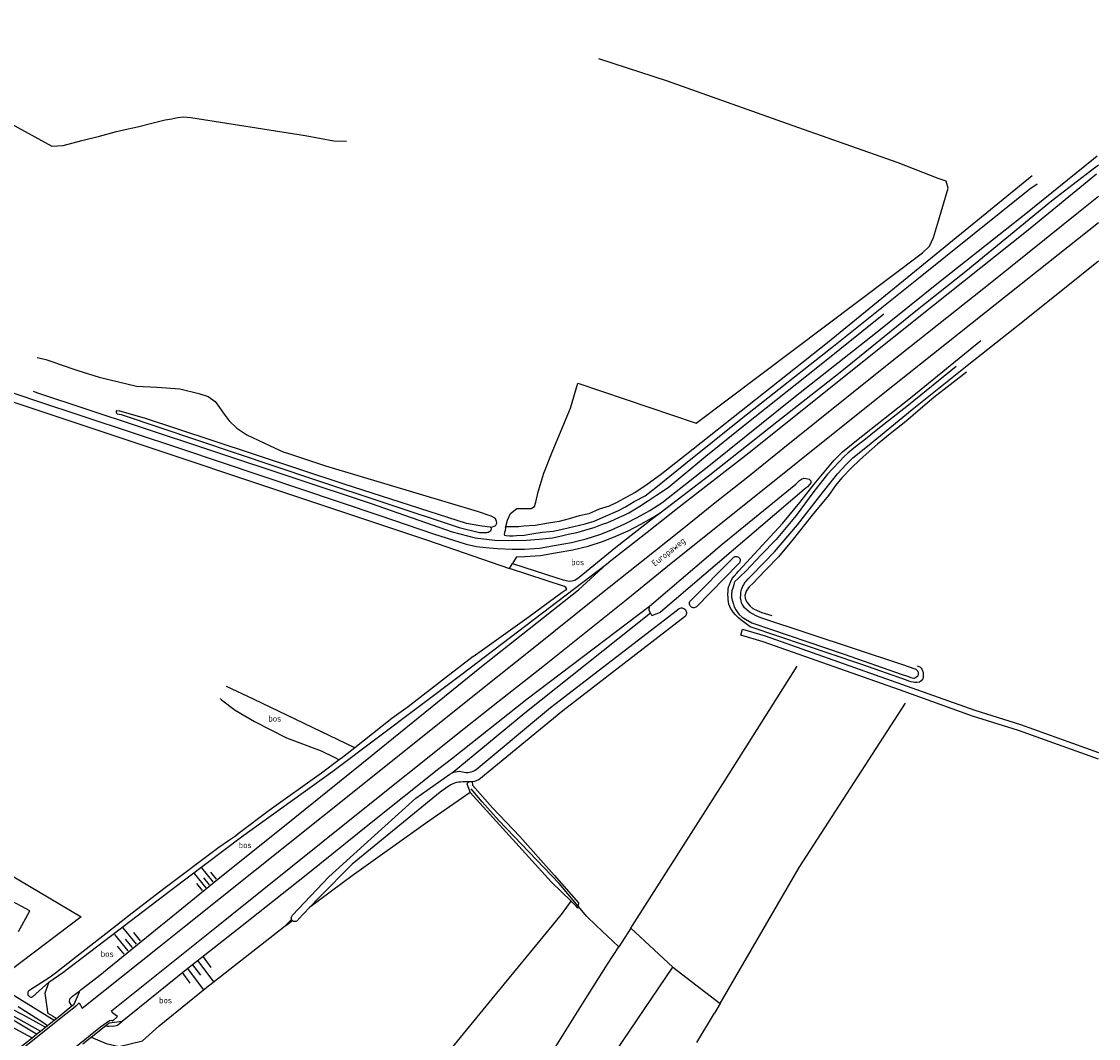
# Model space of a CAD drawing. Header units: metres. Extents: x 233829 to 239427, y 444283 to 448222.
# Tile 170 of 171: x 238569 to 239000, y 447455 to 447862. Entities that reach past the tile are written whole.
import ezdxf

# ---------------------------------------------------------------- set-up
doc = ezdxf.new("R2010")
doc.units = ezdxf.units.M
doc.header["$MEASUREMENT"] = 0
for name, color, linetype in [('ASSPOOR', 253, 'Continuous'), ('CULTUURAANDUIDING', 253, 'Continuous'), ('DAKRAND-BYG', 4, 'Continuous'), ('FUNKTIEAAND', 253, 'Continuous'), ('HEK', 253, 'Continuous'), ('HOUTWAL', 253, 'Continuous'), ('INSTEEKSLOOT', 153, 'Continuous'), ('KANTVERH', 253, 'Continuous'), ('KUNSTWERK', 253, 'Continuous'), ('OVERIGEAFSCH', 253, 'Continuous'), ('OVLIJNOBJ', 253, 'Continuous'), ('RASTER', 253, 'Continuous'), ('SCHUTTING', 253, 'Continuous'), ('STRAATNAAM', 253, 'Continuous'), ('TALUD', 253, 'Continuous')]:
    doc.layers.add(name, color=color, linetype=linetype)
doc.styles.get("Standard").update_dxf_attribs({"font": 'iso.shx'})

# ---------------------------------------------------------------- blocks, each defined once
blk = doc.blocks.new('TA', base_point=(75009.5, 300012))
for p, q in [((75009.5, 300012.5), (75010, 300012.5)), ((75009.5, 300012.25), (75010.5, 300012.25)), ((75009.5, 300012), (75010, 300012)), ((75009.5, 300011.75), (75010.5, 300011.75)), ((75009.5, 300011.5), (75010, 300011.5))]:
    blk.add_line(p, q)

msp = doc.modelspace()

# ---------------------------------------------------------------- linework, layer by layer
at = {"layer": 'ASSPOOR'}
msp.add_lwpolyline([(238179.18, 447666.31), (238218.92, 447645.22), (238279.64, 447612.64), (238302.59, 447600.27), (238305.59, 447598.63), (238306.48, 447598.07), (238311.83, 447595.25), (238319.78, 447591.1), (238365.24, 447566.53), (238405.28, 447545.1), (238487.5, 447500.73), (238488.87, 447500), (238517.1, 447484.95), (238531.75, 447476.98), (238572.8, 447454.99)], dxfattribs=at)
at = {"layer": 'DAKRAND-BYG'}
msp.add_lwpolyline([(238567.3, 447497.55), (238568.66, 447500), (238571.88, 447505.82), (238562.89, 447510.67), (238558.41, 447502.42), (238562.83, 447500), (238564.14, 447499.28)], dxfattribs=at)
at = {"layer": 'HEK'}
for p, q in [((238539.95, 447534.5), (238592.47, 447503.46)), ((238569.23, 447464.22), (238578.09, 447459.23))]:
    msp.add_line(p, q, dxfattribs=at)
at = {"layer": 'HOUTWAL'}
msp.add_line((238839.06, 447453.14), (238846.23, 447464.85), dxfattribs=at)
msp.add_lwpolyline([(238737.55, 447383.79), (238766.54, 447425.89), (238794.02, 447469.67), (238803.29, 447484.46), (238807.81, 447491.38), (238798.77, 447500), (238795.07, 447503.53), (238783.97, 447516.84), (238759.71, 447542.11), (238753.03, 447549.59), (238748.64, 447554.72)], dxfattribs=at)
at = {"layer": 'INSTEEKSLOOT'}
for p, q in [((238836.79, 447630.33), (238853.4, 447646.99)), ((238855.96, 447645.07), (238838.97, 447627.74)), ((238821.1, 447624.19), (238824.48, 447625.6)), ((238656.73, 447535.48), (238693.31, 447561.89)), ((238749.1, 447557.55), (238747.82, 447557.53)), ((238683.96, 447507.15), (238679.37, 447502.32)), ((238580.04, 447479.26), (238571.43, 447473.78)), ((238579.53, 447477.23), (238572.94, 447471.4))]:
    msp.add_line(p, q, dxfattribs=at)
for points in [[(238802.93, 447644.74), (238804.64, 447646.3), (238819.21, 447657.63), (238832.06, 447667.77), (238859.91, 447689.34), (238901.44, 447722.62), (238933.95, 447748.51), (238971.81, 447778.73), (238999.27, 447801.15)], [(238824.47, 447665.4), (238844.29, 447680.51), (238871.1, 447701.82), (238896.55, 447721.77), (238926.89, 447746.23), (238946.87, 447762.18), (238981.13, 447790.33), (238996.76, 447802.32), (239000, 447804.75)], [(238973.42, 447800.42), (238891.41, 447733.47), (238834.46, 447688.37), (238825.08, 447680.95), (238818.7, 447676.31), (238814.39, 447673.5), (238810.9, 447671.56), (238807.04, 447669.42), (238803.93, 447668.04), (238799.95, 447666.78), (238795.78, 447664.88), (238791.94, 447664.19), (238787.89, 447662.92), (238783.94, 447661.86), (238779.65, 447661.17), (238774.39, 447660.26), (238769.68, 447660.02), (238767.69, 447659.7), (238762.61, 447659.73), (238762.47, 447659.29), (238762.26, 447658.29), (238762.08, 447657.52), (238761.97, 447656.61), (238762.03, 447656.34), (238762.67, 447656.2), (238764.08, 447656.11), (238765.5, 447656.09), (238766.81, 447656.25), (238769.88, 447656.38), (238773.01, 447656.98)], [(238773.01, 447656.98), (238777.19, 447657.53), (238781.5, 447658.05), (238785.82, 447658.94), (238789.8, 447659.84), (238794.33, 447660.96), (238798.01, 447662.03), (238802.51, 447663.99), (238807.41, 447666.09), (238810.52, 447667.73), (238814.02, 447669.88), (238818.35, 447672.18), (238822.7, 447675.52), (238833.88, 447684.57), (238857.53, 447703.57), (238894.53, 447732.7), (238927.22, 447758.82), (238972.51, 447795.15), (238975.46, 447797.2)], [(238858.51, 447637.54), (238859.02, 447638.14), (238859.7, 447638.9), (238860.42, 447639.7), (238860.96, 447640.27), (238870.27, 447649.68), (238879.48, 447660.5), (238887.82, 447671.3), (238895.48, 447680.93), (238899.02, 447684.9), (238901.61, 447687.42), (238907.49, 447692.09), (238925.3, 447706.78), (238947.36, 447724.42), (238970.42, 447742.51), (238992.58, 447760.28), (239000, 447766.34)], [(238943.04, 447723.97), (238923.85, 447708.52), (238910.97, 447698.31), (238906.04, 447694.33), (238903.36, 447692.38), (238901.25, 447690.52), (238899.65, 447689.23), (238898.05, 447687.8), (238896.32, 447686.07), (238893.25, 447682.88), (238891.44, 447680.85), (238885.94, 447673.85), (238878.89, 447664.28), (238870.9, 447654.68), (238864.77, 447648.36), (238860.95, 447644.37), (238858.66, 447641.78), (238856.62, 447639.95), (238855.5, 447638.95), (238854.31, 447637.79), (238854.07, 447637.25), (238853.89, 447636.52), (238853.64, 447635.58), (238853.12, 447634.03), (238853, 447632.56), (238853.02, 447631.65), (238853.24, 447630.4), (238853.5, 447629.52), (238853.73, 447628.68), (238854.08, 447627.7), (238854.71, 447626.45), (238855.3, 447625.66)], [(238756.85, 447658.91), (238756.75, 447659.45), (238756.45, 447659.56), (238755.14, 447659.78), (238752.12, 447660.18), (238746.88, 447661.12), (238697.81, 447676.89), (238644.96, 447694.26), (238617.81, 447703.23), (238607.99, 447706.11), (238606.78, 447706.23), (238606.61, 447706.16), (238606.51, 447706.1), (238606.47, 447705.99), (238606.4, 447705.9), (238606.43, 447705.63), (238606.6, 447705.25), (238606.86, 447705.05), (238608.44, 447704.76), (238685.55, 447678.89), (238743.83, 447659.47), (238752.05, 447657.46), (238753.93, 447657.4), (238754.91, 447657.46), (238755.55, 447657.62), (238756.23, 447657.98), (238756.57, 447658.24), (238756.74, 447658.48), (238756.85, 447658.91)], [(238821.1, 447624.19), (238820.51, 447625.23), (238819.95, 447626.23), (238820.17, 447627.91), (238821.87, 447629.43), (238849.24, 447652.83), (238878.74, 447676.8), (238880.2, 447678.29), (238880.98, 447678.89), (238881.96, 447679.18), (238882.87, 447679.14), (238884.11, 447678.78), (238884.81, 447678.1)], [(238884.81, 447678.1), (238884.73, 447677.33), (238884.42, 447676.86), (238883.37, 447675.8), (238882.14, 447674.73), (238824.48, 447625.6)], [(238749.45, 447607.73), (238771.93, 447623.85), (238785.21, 447633.51), (238786.39, 447634.31), (238786.97, 447634.8), (238786.94, 447635.07), (238786.64, 447635.48), (238786.14, 447635.79), (238764.06, 447643.06), (238765.22, 447645.06), (238782.95, 447639.29), (238785.54, 447638.52), (238787.35, 447638.06), (238788.19, 447637.92), (238789.1, 447638.04), (238790.24, 447638.33), (238791.91, 447639.59), (238806.69, 447651.52), (238821.4, 447663.05), (238824.47, 447665.4)], [(238853.4, 447646.99), (238853.59, 447647.28), (238853.85, 447647.53), (238854.14, 447647.71), (238854.48, 447647.83), (238854.83, 447647.87), (238855.18, 447647.84), (238855.51, 447647.72), (238855.82, 447647.55), (238856.07, 447647.3), (238856.27, 447647.01), (238856.4, 447646.69), (238856.46, 447646.34), (238856.44, 447645.99), (238856.35, 447645.65), (238856.18, 447645.34), (238855.96, 447645.07)], [(238693.31, 447561.89), (238744.9, 447600.64), (238802.93, 447644.74)], [(238927.79, 447601.7), (238927.56, 447602.04), (238926.96, 447602.52), (238926.53, 447602.76), (238921.67, 447604.43), (238864.69, 447623.23), (238862.82, 447624.06), (238861.35, 447624.92), (238860.25, 447625.54), (238859.15, 447626.42), (238858.21, 447627.31), (238857.79, 447627.96), (238857.49, 447628.4), (238857.26, 447628.74), (238857.03, 447629.31), (238856.83, 447630.02), (238856.68, 447630.76), (238856.65, 447631.2), (238856.65, 447631.67), (238856.66, 447632.11), (238856.7, 447632.48), (238856.7, 447632.78), (238856.7, 447633.08), (238856.78, 447633.55), (238856.88, 447634.09), (238856.96, 447634.56), (238857.13, 447635.06), (238857.34, 447635.43), (238857.58, 447635.9), (238857.89, 447636.5), (238858.23, 447637.1), (238858.51, 447637.54)], [(238838.97, 447627.74), (238838.68, 447627.53), (238838.35, 447627.39), (238838, 447627.32), (238837.64, 447627.33), (238837.29, 447627.41), (238836.96, 447627.57), (238836.68, 447627.79), (238836.45, 447628.06), (238836.28, 447628.38), (238836.18, 447628.73), (238836.16, 447629.08), (238836.22, 447629.44), (238836.34, 447629.77), (238836.54, 447630.08), (238836.79, 447630.33)], [(238750.67, 447562.43), (238780.48, 447587.27), (238831.38, 447626.53)], [(238831.38, 447626.53), (238831.67, 447626.8), (238832.01, 447627.01), (238832.38, 447627.16), (238832.77, 447627.22), (238833.16, 447627.21), (238833.55, 447627.13), (238833.91, 447626.97), (238834.24, 447626.75), (238834.52, 447626.46), (238834.73, 447626.13), (238834.88, 447625.77), (238834.96, 447625.38), (238834.96, 447624.98), (238834.88, 447624.59), (238834.73, 447624.23), (238834.52, 447623.9)], [(238855.3, 447625.66), (238856, 447624.61), (238857.23, 447623.59), (238858.57, 447622.7), (238861.07, 447621.32), (238898.13, 447608.72), (238920.98, 447600.71), (238923.87, 447599.7), (238924.8, 447599.35), (238925.88, 447599.1), (238926.32, 447599.09), (238926.62, 447599.23), (238926.89, 447599.46), (238927.13, 447599.62), (238927.57, 447600.06), (238927.85, 447600.52), (238927.95, 447600.83), (238927.92, 447601.2), (238927.79, 447601.7)], [(238834.52, 447623.9), (238785.46, 447585.98), (238751.8, 447558.39)], [(238749.45, 447607.73), (238738.39, 447599.18), (238723.48, 447587.67), (238716.97, 447582.88), (238702.05, 447571.17)], [(238574.56, 447456.4), (238552.81, 447469.35), (238506.81, 447493.96), (238495.6, 447500), (238487.96, 447504.12), (238443.58, 447528.4), (238394.04, 447555.15), (238351.21, 447578.12), (238318.66, 447595.2), (238315.99, 447596.68), (238316.45, 447597.85), (238317.99, 447597.43), (238392.86, 447558.11), (238446.59, 447529.05), (238489.5, 447505.83), (238500.28, 447500), (238502.88, 447498.59), (238512.13, 447493.49), (238576.17, 447457.7)], [(238702.05, 447571.17), (238697.13, 447567.31), (238695.85, 447566.36)], [(238695.85, 447566.36), (238688.75, 447561.07), (238667.79, 447546.03), (238655.36, 447536.66), (238654.29, 447535.79), (238651.53, 447533.89), (238647.55, 447531.21), (238626.04, 447515.12), (238612.89, 447504.98), (238606.54, 447500), (238592.06, 447488.64), (238582.13, 447480.83), (238580.04, 447479.26)], [(238677.15, 447504.09), (238691.67, 447519.48), (238705.84, 447532.28), (238726.47, 447551.07), (238740.1, 447560.64), (238741.09, 447561.15)], [(238741.09, 447561.15), (238741.75, 447561.41), (238742.44, 447561.6), (238743.14, 447561.72), (238743.85, 447561.76), (238744.56, 447561.71), (238745.27, 447561.6), (238745.95, 447561.4)], [(238745.95, 447561.4), (238746.65, 447561.32), (238747.36, 447561.32), (238748.07, 447561.39), (238748.76, 447561.54), (238749.43, 447561.77), (238750.07, 447562.06), (238750.67, 447562.43)], [(238739.87, 447555.97), (238736.24, 447553.43), (238700.97, 447524.5), (238687.76, 447511.14), (238683.96, 447507.15)], [(238744.48, 447557.41), (238743.67, 447557.36), (238742.86, 447557.23), (238742.07, 447557.02), (238741.3, 447556.74), (238740.57, 447556.39), (238739.87, 447555.97)], [(238747.82, 447557.53), (238745.43, 447557.5), (238744.48, 447557.41)], [(238751.8, 447558.39), (238750.93, 447558.03), (238750.02, 447557.75), (238749.1, 447557.55)], [(238579.53, 447477.23), (238585.1, 447481.13), (238609.75, 447500), (238628.3, 447514.2), (238656.73, 447535.48)], [(238676.77, 447502.4), (238676.67, 447502.69), (238676.64, 447503), (238676.67, 447503.31), (238676.78, 447503.6), (238676.94, 447503.87), (238677.15, 447504.09)], [(238677.05, 447501.98), (238676.89, 447502.17), (238676.77, 447502.4)], [(238679.37, 447502.32), (238679.2, 447502.07), (238678.98, 447501.86), (238678.73, 447501.7), (238678.44, 447501.59), (238678.14, 447501.54), (238677.84, 447501.57), (238677.55, 447501.65), (238677.28, 447501.79), (238677.05, 447501.98)], [(238571.43, 447473.78), (238571.23, 447473.53), (238571.09, 447473.24), (238571.02, 447472.92), (238571.02, 447472.6), (238571.09, 447472.28), (238571.23, 447471.99), (238571.43, 447471.74), (238571.69, 447471.53), (238571.98, 447471.4), (238572.3, 447471.33), (238572.62, 447471.33), (238572.94, 447471.4)]]:
    msp.add_lwpolyline(points, dxfattribs=at)
at = {"layer": 'KANTVERH'}
for points in [[(238632.2, 447691.09), (238712.12, 447664.28), (238733.6, 447656.92), (238746.64, 447652.82), (238750.77, 447651.87), (238754.63, 447651.45), (238759.07, 447651.09), (238765.06, 447650.72), (238770.04, 447650.79), (238776.13, 447651.22), (238782.74, 447652.39), (238788.85, 447653.49), (238794.79, 447654.93), (238800.26, 447656.65), (238804.59, 447658.38), (238810.3, 447660.87), (238815.25, 447663.47), (238820.3, 447666.33), (238825.08, 447669.3), (238845.19, 447685.31), (238878.56, 447712.06), (238910.73, 447737.31), (238935.85, 447757.64), (238970.91, 447785.31), (238997.99, 447807.19), (238999.54, 447808.46)], [(238752.7, 447594.61), (238773.69, 447611.31), (238799.45, 447631.89), (238816.91, 447645.85), (238832.58, 447658.31), (238846.44, 447669.52), (238859.52, 447679.82), (238873.56, 447691.13), (238887.08, 447702), (238916.68, 447725.66), (238957.96, 447758.44), (238991.98, 447785.83), (239000, 447792.23)], [(238759.43, 447589.67), (238777.43, 447603.76), (238810.77, 447630.54), (238827.32, 447643.91), (238879.52, 447685.8), (238913.12, 447712.69), (238954.81, 447745.8), (239000, 447781.67)], [(238395.26, 447767.72), (238395.97, 447767.78), (238397.54, 447767.73), (238398.8, 447767.79), (238400.51, 447767.65), (238400.89, 447767.65), (238402.72, 447767.41), (238403.82, 447767.18), (238405.52, 447766.97), (238406.58, 447766.65), (238407.8, 447766.41), (238409.57, 447765.92), (238411.82, 447765.29), (238414.45, 447764.47), (238429.13, 447759.45), (238469.77, 447745.86), (238516.82, 447729.91), (238574.19, 447710.38), (238632.2, 447691.09)], [(238573.16, 447714.09), (238574.92, 447713.49), (238614.88, 447700.22), (238708.58, 447669.07), (238741.12, 447657.77), (238750.24, 447655.34), (238758.17, 447654.37), (238763.76, 447654.27), (238770.79, 447654.35), (238775.98, 447654.79), (238781.3, 447655.36), (238784.84, 447656.06), (238787.58, 447656.84), (238790.98, 447657.4), (238792.84, 447657.98), (238795.61, 447658.83), (238798.01, 447659.5), (238801.25, 447660.74), (238803.38, 447661.46), (238806.09, 447662.67), (238808.12, 447663.65), (238809.98, 447664.44), (238811.81, 447665.36), (238814.59, 447667.01), (238816.25, 447667.96), (238819.27, 447670.01), (238822.96, 447672.42), (238827.58, 447675.53), (238842.74, 447688), (238858.44, 447700.76), (238887.59, 447723.9), (238913.99, 447745.11)], [(239000, 447566.63), (238968.01, 447578.11), (238949.59, 447583.87), (238920.31, 447594.38), (238865.69, 447613.64), (238856.71, 447616.35), (238857.43, 447618.74), (238866.46, 447616.02), (238921.14, 447596.74), (238950.41, 447586.24), (238968.78, 447580.49), (239000, 447569.28)], [(238553.16, 447438.27), (238571.73, 447452.9), (238586.32, 447464.54), (238590.65, 447468.11), (238591.61, 447468.99), (238592.86, 447466.88), (238623.63, 447491.47), (238634.32, 447500), (238703.11, 447554.91), (238752.7, 447594.61)], [(238567.08, 447432.7), (238600.15, 447459.34), (238603.86, 447461.97), (238604.77, 447462.09), (238605.02, 447461.69), (238607.05, 447463.54), (238605.12, 447464.83), (238604.59, 447465.85), (238647.31, 447500), (238652.76, 447504.35), (238700.75, 447542.8), (238745.88, 447578.92), (238759.43, 447589.67)], [(238541.44, 447487.16), (238557.68, 447476.8), (238573.2, 447467.29), (238581.69, 447462.11)], [(238567.18, 447467.48), (238577.11, 447461.19), (238578.98, 447459.94)]]:
    msp.add_lwpolyline(points, dxfattribs=at)
at = {"layer": 'KUNSTWERK'}
msp.add_line((238596.43, 447455.25), (238602.31, 447459.94), dxfattribs=at)
for points in [[(238547.31, 447438.63), (238552.66, 447438.88), (238555.05, 447440.79), (238559.91, 447444.68), (238563.8, 447447.79), (238564.17, 447448.09), (238565.4, 447449.07), (238566.7, 447450.11), (238572.8, 447454.99), (238574.56, 447456.4), (238576.17, 447457.7), (238578.09, 447459.23), (238578.98, 447459.94), (238581.69, 447462.11), (238582.51, 447462.77), (238588.76, 447467.77), (238589.58, 447468.43), (238591.8, 447473.43)], [(238602.31, 447459.94), (238603.65, 447461.02), (238608.89, 447461.64)], [(238593.15, 447452.63), (238595.42, 447454.44), (238596.43, 447455.25)]]:
    msp.add_lwpolyline(points, dxfattribs=at)
at = {"layer": 'OVERIGEAFSCH'}
for points in [[(238851.55, 447632.78), (238851.6, 447633.95), (238851.68, 447635.06), (238851.96, 447635.9), (238852.17, 447636.5), (238852.62, 447637.58), (238853.28, 447638.98), (238853.99, 447639.91), (238855.09, 447641.15), (238855.73, 447641.98), (238865.25, 447652.19), (238873.47, 447661.11), (238880.4, 447669.51), (238886.07, 447676.77), (238894.1, 447686.5), (238897.5, 447689.76), (238903.11, 447694.37), (238925.3, 447711.97), (238952.83, 447734.35)], [(238947.09, 447721.76), (238934.11, 447711.52), (238928.74, 447706.98), (238922.79, 447702), (238917.18, 447697.49), (238911.41, 447692.85), (238906.92, 447688.87), (238904.2, 447686.41), (238901.1, 447683.35), (238897.14, 447679.3), (238894.68, 447676.33), (238891.81, 447672.33), (238885.29, 447664.37), (238877.63, 447654.8), (238871.86, 447647.77), (238866.92, 447642.62), (238863.71, 447639.26), (238861.74, 447637.3), (238860.1, 447635.67), (238858.8, 447634), (238858.31, 447632.26), (238858.47, 447631.14), (238858.79, 447630.33), (238859.29, 447629.38), (238860.28, 447628.03), (238861.51, 447627.07), (238863.22, 447626.24), (238865.19, 447625.41), (238869.15, 447624.15)], [(238927.38, 447603.99), (238928.39, 447603.61), (238928.99, 447603.07), (238929.32, 447602.46), (238929.55, 447602.02), (238929.77, 447601.31), (238929.83, 447600.7), (238929.8, 447600.3), (238929.72, 447599.32), (238929.58, 447598.89), (238928.99, 447597.99), (238928.25, 447597.46), (238927.24, 447597.37), (238926.33, 447597.38), (238925.76, 447597.45), (238924.99, 447597.63), (238924.08, 447597.88), (238923.08, 447598.26), (238904.78, 447604.64), (238860.48, 447619.68), (238858.38, 447621.22), (238856.78, 447622.42), (238855.78, 447623.27), (238854.55, 447624.46), (238853.68, 447625.48), (238852.96, 447626.64), (238852.63, 447627.18), (238852.3, 447627.85), (238851.98, 447628.8), (238851.63, 447630.59), (238851.6, 447631.23), (238851.55, 447632.78)]]:
    msp.add_lwpolyline(points, dxfattribs=at)
at = {"layer": 'OVLIJNOBJ'}
for p, q in [((238766.79, 447647.74), (238765.22, 447645.06)), ((238770.16, 447585.2), (238820.51, 447625.23)), ((238771.06, 447590.78), (238820.17, 447627.91)), ((238741.09, 447561.15), (238770.16, 447585.2))]:
    msp.add_line(p, q, dxfattribs=at)
for points in [[(238762.47, 447659.29), (238763.29, 447662.37), (238764.47, 447665.11), (238767.05, 447667.07), (238769.14, 447667.11), (238772.77, 447667.07), (238774.06, 447667.86), (238774.62, 447669.67), (238775.54, 447673.79), (238777.82, 447681.3), (238781.46, 447690.28), (238788.47, 447707.29), (238791.45, 447717.35), (238838.83, 447701.22), (238929.51, 447769.58), (238932.3, 447772.2), (238933.95, 447775.65), (238935.85, 447782.35), (238939.75, 447795.5), (238939.01, 447798.23), (238935.75, 447799.28), (238919.75, 447805.57), (238877.26, 447820.55), (238827.37, 447838.32), (238799.86, 447847.2)], [(238574.87, 447727.58), (238578.32, 447726.76), (238581.47, 447725.68), (238583.65, 447724.88), (238591.09, 447722.33), (238599.64, 447719.71), (238614.57, 447716.06), (238622.74, 447715.76), (238631.98, 447714.97), (238639.53, 447713.16), (238643.32, 447712.01), (238646.19, 447709.99), (238647.91, 447707.61), (238649.73, 447704.83), (238651.68, 447702.22), (238654.81, 447699.25), (238658.85, 447696.61), (238667.88, 447692.26), (238673.67, 447689.7), (238675.15, 447689.31), (238690.33, 447684.15), (238751.11, 447665.95), (238756.57, 447664.13), (238758.24, 447663.14), (238758.77, 447662.02), (238758.8, 447661.35), (238758.69, 447660.81), (238758.41, 447660.27), (238758.17, 447660.01), (238756.75, 447659.45)], [(238766.79, 447647.74), (238770.17, 447647.79), (238776.5, 447648.24), (238783.16, 447649.41), (238789.46, 447650.55), (238795.59, 447652.04), (238801.27, 447653.82), (238805.76, 447655.62), (238811.61, 447658.16), (238816.67, 447660.83), (238821.82, 447663.75), (238824.47, 447665.4)], [(238752.89, 447603.76), (238791.71, 447634.51), (238802.93, 447644.74)], [(238588.76, 447467.77), (238587.82, 447469.26), (238587.97, 447470.6), (238588.93, 447471.61), (238590.43, 447472.71), (238591.72, 447473.72), (238592.44, 447474.27), (238599.21, 447479.6), (238624.32, 447500), (238626.98, 447502.16), (238649.37, 447520.3), (238673.24, 447539.39), (238704.89, 447564.93), (238730.27, 447585.5), (238752.89, 447603.76)], [(238702.05, 447571.17), (238661.52, 447590.65), (238650.66, 447595.69)], [(238602.31, 447459.94), (238602.92, 447459.6), (238603.59, 447459.61), (238604.39, 447459.75), (238605.05, 447459.71), (238605.91, 447459.73), (238606.99, 447460.11), (238608.89, 447461.64), (238611.71, 447463.96), (238634.56, 447482.32), (238656.95, 447500), (238682.58, 447520.23), (238708.67, 447541.23), (238735.75, 447562.85), (238740.75, 447566.76), (238771.06, 447590.78)], [(238648.08, 447590.95), (238648.69, 447590.42), (238654.15, 447586.31), (238661.82, 447581.75), (238674.77, 447575.16), (238688.57, 447569.95), (238693.85, 447567.47), (238695.85, 447566.36)], [(238749.1, 447557.55), (238749.19, 447556.23), (238757.3, 447547.19), (238768.18, 447535.69), (238781.89, 447520.21), (238791.63, 447509.03), (238791.37, 447506.93), (238790.74, 447507.67), (238789.87, 447508.69), (238788.78, 447509.74), (238780.85, 447517.36), (238748.26, 447553.3)], [(238748.26, 447553.3), (238730.38, 447540.9), (238701.08, 447519.94), (238683.96, 447507.15)], [(238489.5, 447505.83), (238500.7, 447500), (238525.39, 447487.14), (238546.8, 447475.87), (238564.05, 447466.79), (238569.23, 447464.22)], [(238596.43, 447455.25), (238602.46, 447452.67), (238607.7, 447451.56), (238617.08, 447453.78), (238623.63, 447459.82), (238642.17, 447474.73), (238674.12, 447499.79)], [(238674.12, 447499.79), (238674.33, 447500), (238676.77, 447502.4)], [(238674.12, 447499.79), (238674.4, 447500), (238677.05, 447501.98)], [(238579.53, 447477.23), (238577.88, 447472.93), (238578.77, 447466.3), (238579, 447465.24), (238579.12, 447464.9), (238580.9, 447463.78), (238582.51, 447462.77)]]:
    msp.add_lwpolyline(points, dxfattribs=at)
at = {"layer": 'RASTER'}
for points in [[(238489.82, 447862.21), (238492.25, 447860.8), (238580.68, 447812.25), (238585.29, 447812.48), (238592.68, 447814.51), (238599.83, 447816.24), (238606.59, 447818.18), (238610.03, 447818.91), (238614.99, 447820.03), (238621.87, 447821.76), (238626.13, 447822.82), (238628.76, 447823.26), (238631.15, 447823.77), (238633.38, 447823.98), (238636.43, 447823.77), (238682.25, 447816.49), (238693.63, 447814.36), (238698.77, 447814.21)], [(238558.11, 447712.12), (238731.22, 447654.35), (238764.06, 447643.06)], [(238812.62, 447498.91), (238813.31, 447500), (238850.41, 447558.18), (238879.29, 447603.85)], [(238848.46, 447468.7), (238866.62, 447500), (238880.08, 447523.21), (238922.65, 447589.05)], [(238747.82, 447557.53), (238746.95, 447556.76), (238748.26, 447553.3)], [(238757.05, 447470.59), (238781.21, 447500), (238785.23, 447504.89), (238788.78, 447509.74)], [(238788.96, 447420.54), (238803.96, 447445.63), (238829.49, 447483.35), (238812.62, 447498.91), (238807.81, 447491.38)], [(238829.49, 447483.35), (238848.46, 447468.7), (238846.23, 447464.85)], [(238702.87, 447403.86), (238703.4, 447404.53), (238738.42, 447447.73), (238757.05, 447470.59)]]:
    msp.add_lwpolyline(points, dxfattribs=at)
at = {"layer": 'SCHUTTING'}
msp.add_line((238592.47, 447503.46), (238559.38, 447478.46), dxfattribs=at)

# ---------------------------------------------------------------- block references
at = {"layer": 'TALUD'}
for p, xscale, yscale, rotation in [((238643.88, 447516.27), 7.3, 7.3, 128.813), ((238612.95, 447491.13), 8.54, 8.54, 129.1945), ((238637.09, 447484.28), 10.52, 10.52, 306.6509)]:
    msp.add_blockref('TA', p, dxfattribs=dict(at, xscale=xscale, yscale=yscale, rotation=rotation))

# ---------------------------------------------------------------- texts
at = {"layer": 'CULTUURAANDUIDING'}
for p in [(238788.77, 447644.35), (238667.41, 447581.69), (238600.26, 447487.41), (238623.65, 447468.79)]:
    msp.add_text('bos', height=2.5, dxfattribs=at).set_placement(p)
at = {"layer": 'FUNKTIEAAND'}
msp.add_text('bos', height=2.5, dxfattribs=at).set_placement((238655.5, 447530.97))
at = {"layer": 'STRAATNAAM'}
msp.add_text('Europaweg', height=2.5, rotation=38.6598, dxfattribs=at).set_placement((238822.27, 447643.76))

doc.saveas('drawing.dxf')
